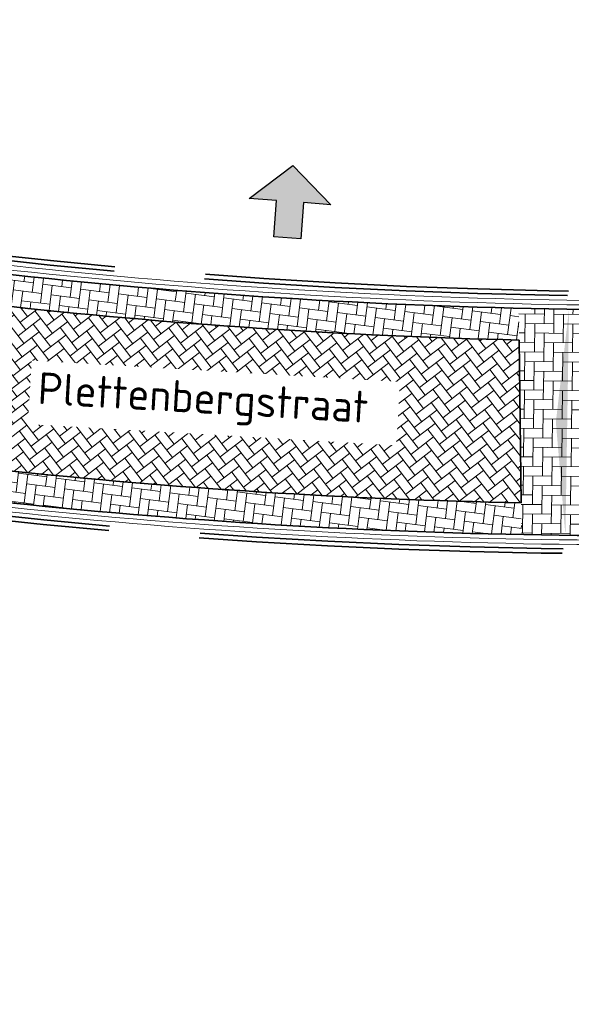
# Model space of a CAD drawing. Header units: metres. Extents: x 199937 to 201628, y 374508 to 375260.
# Tile 78 of 183: x 201148 to 201160, y 374926 to 374948. Entities that reach past the tile are written whole.
import ezdxf

# ---------------------------------------------------------------- set-up
doc = ezdxf.new("R2010")
doc.units = ezdxf.units.M
doc.set_wipeout_variables(frame=1)
doc.linetypes.add('VH-OPSLUITBAND_100X200', pattern=[16, 8, -2, 4, -2])
doc.layers.add('000___INRIT-PIJL', color=252, linetype='Continuous')
for name, color, linetype, lineweight in [('N-WE-VH-DWARSHELLING-S', 7, 'Continuous', 25), ('N-WE-VH-GOOT-G', 170, 'Continuous', 35), ('N-WE-VH-KANTOPSLUITING_OPSLUITBAND_100X200-G', 150, 'VH-OPSLUITBAND_100X200', 35), ('N-WE-VH-KANTVERHARDING_STREKLAAG-G', 60, 'Continuous', 18), ('N-WE-VH-VERHARDING_BETONSTRAATSTEEN-G', 252, 'Continuous', 35), ('X-XX-AL-T35', 50, 'Continuous', 35)]:
    doc.layers.add(name, color=color, linetype=linetype, lineweight=lineweight)
doc.layers.add('N-WE-VH-VERHARDING_BETONSTRAATSTEEN_HEIDE-A', color=7, linetype='Continuous', lineweight=0, true_color=0x986657)
doc.layers.add('N-WE-VH-VERHARDING_BETONSTRAATSTEEN_ROOD-A', color=7, linetype='Continuous', lineweight=0, true_color=0xa92c0a)
doc.styles.add('NLCS-ISO-M200-T35', font='NLCS-ISO.ttf', dxfattribs={"height": 0.7000000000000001})
pattern_1 = [(82.64431356, (201131.4595206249, 374945.0590181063), (-0.1813857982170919, 0.235157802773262), [0.63, -0.21]), (352.64431356, (201131.0429770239, 374945.1127901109), (-0.1813857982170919, 0.235157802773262), [0.63, -0.21])]

# ---------------------------------------------------------------- blocks, each defined once
blk = doc.blocks.new('inrit')
h = blk.add_hatch(color=256)
h.dxf.hatch_style = 1
h.paths.add_polyline_path([(0.3000000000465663, 1), (-0.300000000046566, 1), (-0.3000000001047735, 1.799999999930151), (-0.900000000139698, 1.799999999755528), (-2.328301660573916e-10, 2.599999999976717), (0.9000000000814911, 1.799999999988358), (0.2999999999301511, 1.799999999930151)])
at = {"color": 3, "flags": 128}
blk.add_lwpolyline([(0.3000000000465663, 1), (-0.300000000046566, 1), (-0.3000000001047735, 1.799999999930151), (-0.900000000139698, 1.799999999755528), (-2.328301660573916e-10, 2.599999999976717), (0.9000000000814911, 1.799999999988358), (0.2999999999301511, 1.799999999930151), (0.3000000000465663, 1)], dxfattribs=at)
blk = doc.blocks.new('*U618')
blk.add_solid([(0, 0), (2.490784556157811, 0.25), (4.981569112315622, 0)])

msp = doc.modelspace()

# ---------------------------------------------------------------- hatches: boundary and pattern name
at = {"layer": 'N-WE-VH-VERHARDING_BETONSTRAATSTEEN_HEIDE-A', "true_color": 0x986657}
h = msp.add_hatch(dxfattribs=at)
h.set_pattern_fill('AVH-HEI_BSS_KEIFRMT_KEPER-SO', color=25, scale=2, angle=82.64431356, pattern_type=2)
h.set_pattern_definition(pattern_1)
h.paths.add_polyline_path([(201136.2704384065, 374943.7844780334), (201131.4003133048, 374944.7649186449), (201131.2621628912, 374944.078686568), (201136.1330051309, 374943.0981015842, 0.04317947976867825), (201159.097303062, 374940.5555327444), (201159.0885977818, 374941.2559448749, -0.04313022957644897)])
h = msp.add_hatch(dxfattribs=at)
h.set_pattern_fill('AVH-HEI_BSS_KEIFRMT_KEPER-SO', color=25, scale=2, angle=89.29139237, pattern_type=2)
h.set_pattern_definition([(89.29139237, (0, 0), (-0.2073868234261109, 0.2125810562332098), [0.63, -0.21]), (359.2913923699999, (-0.4199678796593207, 0.005194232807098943), (-0.2073868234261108, 0.2125810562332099), [0.63, -0.21])])
h.paths.add_polyline_path([(201161.0891663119, 374941.2226302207, -0.003752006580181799), (201159.0885977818, 374941.2559448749), (201159.1505849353, 374936.2685632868, 0.003746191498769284), (201161.1510474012, 374936.2437823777)])
h = msp.add_hatch(dxfattribs=at)
h.set_pattern_fill('AVH-HEI_BSS_KEIFRMT_KEPER-SO', color=25, scale=2, angle=82.64431356, pattern_type=2)
h.set_pattern_definition(pattern_1)
h.paths.add_polyline_path([(201136.418774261, 374939.3908833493), (201130.5560358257, 374940.5711542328), (201130.5439875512, 374940.5113070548), (201130.417885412, 374939.8849221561), (201136.2827955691, 374938.7042140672, 0.04314211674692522), (201159.1505849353, 374936.2685632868), (201159.1418808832, 374936.9688766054, -0.04309528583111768)])
at = {"layer": 'N-WE-VH-VERHARDING_BETONSTRAATSTEEN_ROOD-A'}
h = msp.add_hatch(dxfattribs=at)
h.set_pattern_fill('AVH-ROO_BSS_KEIFRMT_KEPER-SO', color=36, scale=2, angle=37.64431356, pattern_type=2)
h.set_pattern_definition([(37.64431356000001, (0, 0), (0.03802254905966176, 0.2945408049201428), [0.63, -0.21]), (307.64431356, (-0.256518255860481, 0.3325633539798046), (0.03802254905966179, 0.2945408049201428), [0.63, -0.21])])
h.paths.add_polyline_path([(201159.097303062, 374940.5555327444, -0.04317947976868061), (201136.1330051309, 374943.0981015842), (201131.2621628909, 374944.0786865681), (201131.254475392, 374944.0405005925), (201130.5560358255, 374940.5711542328), (201136.418774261, 374939.3908833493, 0.04309528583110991), (201159.1418808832, 374936.9688766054)])

# ---------------------------------------------------------------- linework, layer by layer
at = {"layer": 'N-WE-VH-GOOT-G'}
for points in [[(201130.4199817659, 374944.9622763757), (201136.2704384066, 374943.7844780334, 0.0473461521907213), (201161.3319701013, 374941.2206303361), (201173.7438143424, 374941.3748946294, 0.01317192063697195), (201174.8123851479, 374941.4163443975, 0.01461916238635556), (201180.8820993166, 374941.990721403, 0.00183174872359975), (201218.8216512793, 374946.039301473), (201231.8529009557, 374947.4331272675, 0.3137924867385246), (201237.2901366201, 374952.1510024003, 0.004589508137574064), (201237.8537114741, 374954.7789357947, 0.003422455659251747), (201239.3505008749, 374962.1581604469, 0.002206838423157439), (201240.9201825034, 374970.5386732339), (201241.7882105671, 374975.9468961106, 0.3985371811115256), (201232.2433177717, 374989.9182511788, 0.01923664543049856), (201204.4398246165, 374994.8196199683, 0.01957319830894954), (201172.3355093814, 374997.6086997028, 0.01779564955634), (201147.3837750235, 374998.033734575), (201144.0450732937, 374998.0013370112)], [(201129.4375538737, 374940.0822798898), (201136.2827955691, 374938.7042140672, 0.04690561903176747), (201161.1562330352, 374936.2437570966, -0.4345449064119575), (201166.416083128, 374930.5531979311), (201163.1851248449, 374886.8344062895, 0.4084566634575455), (201168.3376513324, 374880.739182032), (201183.475987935, 374879.320153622, -0.297214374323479), (201188.8647552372, 374875.0397935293), (201198.7188906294, 374845.4758695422, -0.4385261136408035), (201194.236291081, 374837.3634686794), (201149.1595473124, 374826.3589028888)]]:
    msp.add_lwpolyline(points, format="xyb", dxfattribs=at)
at = {"layer": 'N-WE-VH-KANTOPSLUITING_OPSLUITBAND_100X200-G'}
for points in [[(201129.5968907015, 374945.4339977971), (201136.3293378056, 374944.0786394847, 0.04733998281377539), (201161.3312063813, 374941.5206440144), (201173.7400859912, 374941.6748714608, 0.01317192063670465), (201174.79286511, 374941.7157086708, 0.0146267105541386), (201180.8482329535, 374942.2888202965, 0.001831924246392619), (201218.7892354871, 374946.3375454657), (201231.8209948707, 374947.7314257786, 0.313605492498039), (201236.9983103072, 374952.2206797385, 0.004583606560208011), (201237.5599631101, 374954.8398655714, 0.003422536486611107), (201239.0559800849, 374962.2152377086, 0.002205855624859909), (201240.624486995, 374970.5894143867), (201241.492001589, 374975.9944381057, 0.3985371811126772), (201232.1799110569, 374989.6250284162, 0.01923559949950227), (201204.4006625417, 374994.5221831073, 0.01957273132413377), (201172.3204950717, 374997.3090746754, 0.01779714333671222), (201147.3880139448, 374997.7337615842), (201143.1480266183, 374997.6926182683)], [(201129.6166264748, 374945.532030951), (201136.3489708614, 374944.1766933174, 0.04733792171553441), (201161.3309525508, 374941.620648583), (201173.7388432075, 374941.774863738, 0.01317192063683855), (201174.7863584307, 374941.8154967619, 0.01462923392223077), (201180.8369431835, 374942.3881864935, 0.001831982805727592), (201218.7784302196, 374946.4369601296), (201231.8103595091, 374947.8308586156, 0.3135399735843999), (201236.9010397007, 374952.2439272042, 0.004581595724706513), (201237.4620469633, 374954.8601753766, 0.003422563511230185), (201238.9578064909, 374962.2342634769, 0.002205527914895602), (201240.5259218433, 374970.6063282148), (201241.393265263, 374976.0102854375, 0.3985371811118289), (201232.1587754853, 374989.5272874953, 0.01923525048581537), (201204.3876085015, 374994.4230374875, 0.01957257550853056), (201172.315490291, 374997.2091996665, 0.01779764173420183), (201147.389427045, 374997.6337705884), (201143.1489969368, 374997.592622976)], [(201129.116598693, 374939.8408748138), (201136.2245172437, 374938.409927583, 0.04690739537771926), (201161.1547763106, 374935.9437606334, -0.434544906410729), (201166.1168990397, 374930.5753085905), (201162.8859407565, 374886.8565169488, 0.4084566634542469), (201168.3096528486, 374880.4404914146), (201183.4479894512, 374879.0214630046, -0.2972143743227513), (201188.5801487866, 374874.944929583), (201198.4342841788, 374845.3810055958, -0.438526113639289), (201194.1651417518, 374837.6549095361), (201148.2140754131, 374826.4368957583)], [(201129.0968629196, 374939.7428416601), (201136.2050909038, 374938.3118321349, 0.04690798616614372), (201161.1542907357, 374935.8437618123, -0.4345449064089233), (201166.0171710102, 374930.5826788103), (201162.786212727, 374886.8638871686, 0.4084566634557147), (201168.3003200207, 374880.3409278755), (201183.4386566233, 374878.9218994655, -0.2972143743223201), (201188.4852799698, 374874.9133082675), (201198.339415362, 374845.3493842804, -0.4385261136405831), (201194.1414253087, 374837.7520564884), (201148.19035897, 374826.5340427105)]]:
    msp.add_lwpolyline(points, format="xyb", dxfattribs=at)
at = {"layer": 'N-WE-VH-KANTVERHARDING_STREKLAAG-G'}
for points in [[(201130.4397175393, 374945.0603095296), (201136.2900715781, 374943.8825318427, 0.04734409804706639), (201161.331715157, 374941.3206348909), (201173.7425715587, 374941.4748869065, 0.01317192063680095), (201174.8058784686, 374941.5161324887, 0.01462167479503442), (201180.8708110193, 374942.0900877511, 0.001831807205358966), (201218.8108460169, 374946.1387161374), (201231.842265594, 374947.5325601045, 0.3137316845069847), (201237.1928588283, 374952.174217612, 0.004587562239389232), (201237.7557953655, 374954.7992457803, 0.00342248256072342), (201239.2523272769, 374962.1771861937, 0.002206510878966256), (201240.821617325, 374970.5555868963), (201241.6894742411, 374975.9627434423, 0.3985371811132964), (201232.2221822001, 374989.820510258, 0.01923629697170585), (201204.4267705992, 374994.7204743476, 0.01957304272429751), (201172.3305046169, 374997.5088246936, 0.01779614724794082), (201147.3851879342, 374997.9337435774), (201144.0460436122, 374997.9013417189)], [(201130.4594533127, 374945.1583426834), (201136.3097047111, 374943.9805856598, 0.04734204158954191), (201161.3314605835, 374941.4206394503), (201173.741328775, 374941.5748791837, 0.01317192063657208), (201174.7993717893, 374941.6159205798, 0.01462419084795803), (201180.8595222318, 374942.189454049, 0.001831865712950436), (201218.8000407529, 374946.2381308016), (201231.8316302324, 374947.6319929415, 0.3136693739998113), (201237.0955833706, 374952.1974433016, 0.004585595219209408), (201237.6578792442, 374954.8195557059, 0.0034225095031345), (201239.1541536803, 374962.1962119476, 0.002206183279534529), (201240.7230521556, 374970.5725006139), (201241.5907379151, 374975.978590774, 0.398537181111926), (201232.2010466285, 374989.7227693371, 0.01923594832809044), (201204.4137165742, 374994.6213287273, 0.01957288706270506), (201172.325499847, 374997.4089496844, 0.01779664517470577), (201147.3866009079, 374997.8337525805), (201144.0470139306, 374997.8013464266)], [(201129.398082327, 374939.8862135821), (201136.243943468, 374938.5080230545, 0.04690680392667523), (201161.1552618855, 374936.0437594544, -0.4345449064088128), (201166.2166270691, 374930.5679383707), (201162.985668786, 374886.849146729, 0.4084566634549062), (201168.3189856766, 374880.5400549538), (201183.4573222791, 374879.1210265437, -0.2972143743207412), (201188.6750176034, 374874.9765508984), (201198.5291529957, 374845.4126269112, -0.4385261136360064), (201194.1888581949, 374837.5577625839), (201149.1121144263, 374826.5531967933)], [(201129.4178181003, 374939.9842467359), (201136.2633695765, 374938.6061185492, 0.04690621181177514), (201161.1557474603, 374936.1437582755, -0.4345449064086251), (201166.3163550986, 374930.5605681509), (201163.0853968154, 374886.8417765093, 0.4084566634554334), (201168.3283185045, 374880.6396184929), (201183.4666551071, 374879.2205900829, -0.2972143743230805), (201188.7698864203, 374875.0081722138), (201198.6240218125, 374845.4442482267, -0.4385261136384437), (201194.2125746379, 374837.4606156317), (201149.1358308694, 374826.4560498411)]]:
    msp.add_lwpolyline(points, format="xyb", dxfattribs=at)
at = {"layer": 'N-WE-VH-VERHARDING_BETONSTRAATSTEEN-G'}
for points in [[(201131.2621628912, 374944.078686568), (201136.1330051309, 374943.0981015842, 0.04317947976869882), (201159.097303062, 374940.5555327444, 0.04317947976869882)], [(201130.5560358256, 374940.5711542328), (201136.418774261, 374939.3908833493, 0.04309528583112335), (201159.1418808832, 374936.9688766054, 0.04309528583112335)]]:
    msp.add_lwpolyline(points, format="xyb", dxfattribs=at)
msp.add_lwpolyline([(201159.1418808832, 374936.9688766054), (201159.097303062, 374940.5555327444)], dxfattribs=at)

# ---------------------------------------------------------------- block references
at = {"layer": '000___INRIT-PIJL', "rotation": 355.6645298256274}
msp.add_blockref('inrit', (201153.9174999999, 374941.8119999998), dxfattribs=at)
at = {"layer": 'N-WE-VH-DWARSHELLING-S', "rotation": 89.09222821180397}
msp.add_blockref('*U618', (201160.1175317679, 374936.2528416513), dxfattribs=at)

# ---------------------------------------------------------------- next in the draw order: wipeouts: each hides what was drawn before it
msp.add_wipeout([(201148.2849876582, 374938.7055537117), (201156.39138895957, 374938.23581129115), (201156.472379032, 374939.63346668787), (201148.3659777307, 374940.1032091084)]).dxf.layer = 'X-XX-AL-T35'

# ---------------------------------------------------------------- next in the draw order: texts
at = {"layer": 'X-XX-AL-T35', "style": 'NLCS-ISO-M200-T35'}
msp.add_text('Plettenbergstraat', height=0.7000000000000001, rotation=356.6835846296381, dxfattribs=at).set_placement((201148.4860163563, 374939.1496679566))

doc.saveas('drawing.dxf')
